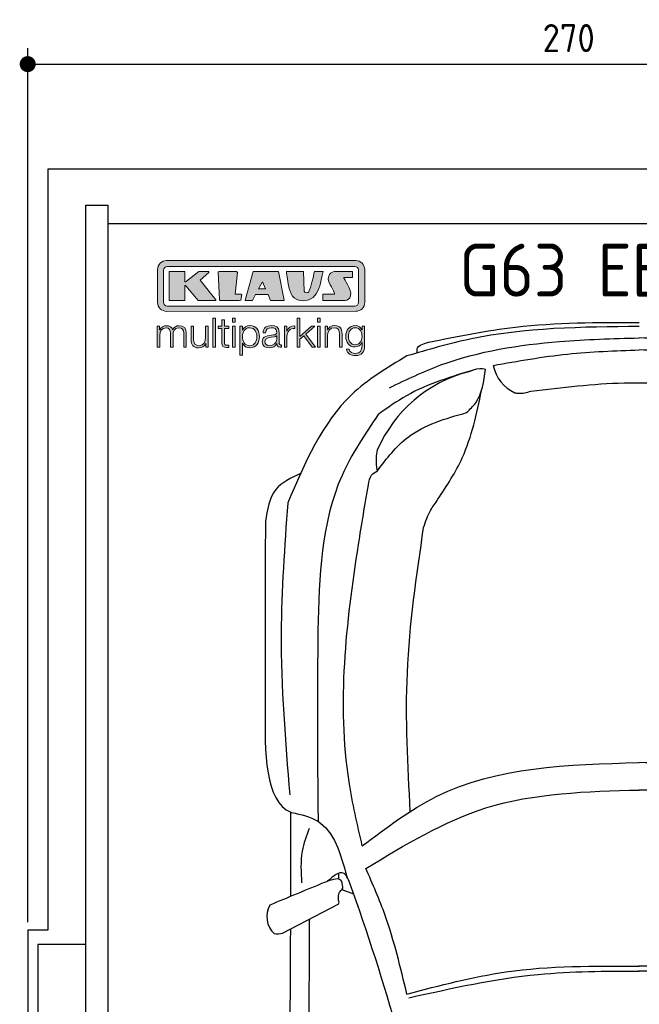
# Model space of a CAD drawing. Header units: millimetres. Extents: x -20 to 3211, y -1152 to 5573.
# Tile 2 of 3: x -20 to 1526, y 3115 to 5573. Entities that reach past the tile are written whole.
import ezdxf

# ---------------------------------------------------------------- set-up
doc = ezdxf.new("R2010")
doc.units = ezdxf.units.MM
for name, color, linetype in [('4', 3, 'Continuous'), ('5', 3, 'Continuous'), ('Car', 10, 'Continuous'), ('Logo', 7, 'Continuous')]:
    doc.layers.add(name, color=color, linetype=linetype)
doc.styles.get("Standard").update_dxf_attribs({"font": 'ISOCP.SHX'})
doc.dimstyles.new('GEN-ISO', dxfattribs={"dimscale": 20, "dimtxt": 3.5, "dimasz": 2, "dimexe": 2, "dimexo": 1, "dimgap": 1.5, "dimtad": 1, "dimdec": 1, "dimdsep": 46, "dimtxsty": 'STANDARD', "dimblk": 'PUNKT', "dimcen": 2, "dimclrd": 256, "dimclre": 256, "dimclrt": 2, "dimadec": 0, "dimazin": 0, "dimtp": 0.1, "dimtm": 0.1, "dimtfac": 0.71, "dimtdec": 1, "dimtmove": 2, "dimatfit": 3, "dimldrblk": 'PUNKT', "dimfxl": 1, "dimtolj": 1, "dimarcsym": 0})

# ---------------------------------------------------------------- blocks, each defined once
blk = doc.blocks.new('PUNKT')
at = {"layer": '4', "color": 0, "linetype": 'ByBlock'}
blk.add_line((-0.5, 0), (-1, 0), dxfattribs=at)
at = {"layer": '4', "color": 0, "linetype": 'ByBlock', "const_width": 0.5}
blk.add_lwpolyline([(-0.25, 0, 1), (0.25, 0, 1)], format="xyb", close=True, dxfattribs=at)
blk = doc.blocks.new('*D3')
at = {"layer": '5', "lineweight": -2}
for p, q in [((0, 3320), (0, 5502.1)), ((2700, 3320), (2700, 5502.1)), ((40, 5462.1), (2660, 5462.1))]:
    blk.add_line(p, q, dxfattribs=at)
at = {"layer": 'DEFPOINTS', "color": 0}
for p in [(2700, 5462.1), (0, 3300), (2700, 3300)]:
    blk.add_point(p, dxfattribs=at)
at = {"layer": '5', "lineweight": -2, "xscale": 40, "yscale": 40, "zscale": 40, "rotation": 180}
blk.add_blockref('PUNKT', (0, 5462.1), dxfattribs=at)
at = {"layer": '5', "lineweight": -2, "xscale": 40, "yscale": 40, "zscale": 40}
blk.add_blockref('PUNKT', (2700, 5462.1), dxfattribs=at)
at = {"layer": '5', "color": 2, "insert": (1350, 5527.1), "char_height": 70, "attachment_point": 5}
blk.add_mtext('270', dxfattribs=at)
blk = doc.blocks.new('KLAUS')
at = {"layer": 'Logo'}
h = blk.add_hatch(color=8, dxfattribs=at)
h.dxf.hatch_style = 2
edge = h.paths.add_edge_path()
edge.add_spline(control_points=[(3.6, 29.09), (2.88, 29.09), (2.3, 28.51), (2.3, 27.8), (2.3, 27.8), (2.3, 16.11), (2.3, 16.11), (2.3, 15.39), (2.88, 14.81), (3.6, 14.81), (3.6, 14.81), (71.16, 14.81), (71.16, 14.81), (71.88, 14.81), (72.46, 15.39), (72.46, 16.11), (72.46, 16.11), (72.46, 27.8), (72.46, 27.8), (72.46, 28.51), (71.88, 29.09), (71.16, 29.09), (71.16, 29.09), (3.6, 29.09), (3.6, 29.09), (3.6, 29.09), (3.6, 29.09), (3.6, 29.09)], knot_values=[0, 0, 0, 0, 1, 1, 1, 2, 2, 2, 3, 3, 3, 4, 4, 4, 5, 5, 5, 6, 6, 6, 7, 7, 7, 8, 8, 8, 9, 9, 9, 9], degree=3, periodic=0)
edge = h.paths.add_edge_path()
edge.add_spline(control_points=[(3.35, 31.23), (3.35, 31.23), (71.47, 31.23), (71.47, 31.23), (73.26, 31.23), (74.71, 29.77), (74.71, 27.99), (74.71, 27.99), (74.71, 16.17), (74.71, 16.17), (74.71, 14.38), (73.26, 12.93), (71.47, 12.93), (71.47, 12.93), (3.35, 12.93), (3.35, 12.93), (1.56, 12.93), (0.11, 14.38), (0.11, 16.17), (0.11, 16.17), (0.11, 27.99), (0.11, 27.99), (0.11, 29.77), (1.56, 31.23), (3.35, 31.23), (3.35, 31.23), (3.35, 31.23), (3.35, 31.23)], knot_values=[0, 0, 0, 0, 1, 1, 1, 2, 2, 2, 3, 3, 3, 4, 4, 4, 5, 5, 5, 6, 6, 6, 7, 7, 7, 8, 8, 8, 9, 9, 9, 9], degree=3, periodic=0)
h = blk.add_hatch(color=8, dxfattribs=at)
h.dxf.hatch_style = 2
edge = h.paths.add_edge_path()
edge.add_spline(control_points=[(4.5, 27.33), (4.5, 27.33), (9.7, 27.33), (9.7, 27.33), (9.84, 27.33), (9.96, 27.22), (9.96, 27.08), (9.96, 27.08), (9.96, 23.69), (9.96, 23.69), (9.96, 23.69), (9.94, 23.64), (10.04, 23.59), (10.14, 23.53), (10.2, 23.57), (10.2, 23.57), (10.2, 23.57), (10.51, 23.75), (10.51, 23.75), (10.51, 23.75), (14.94, 27.33), (14.94, 27.33), (14.94, 27.33), (18.41, 27.33), (18.41, 27.33), (18.41, 27.33), (18.49, 27.33), (18.56, 27.2), (18.65, 27.04), (18.53, 26.91), (18.53, 26.91), (18.53, 26.91), (15.49, 24.11), (15.49, 24.11), (15.49, 24.11), (21.14, 17.06), (21.14, 17.06), (21.14, 17.06), (21.13, 16.91), (21.13, 16.91), (21.08, 16.84), (20.99, 16.82), (20.99, 16.82), (20.99, 16.82), (14.7, 16.82), (14.7, 16.82), (14.7, 16.82), (10.26, 22.17), (10.26, 22.17), (10.26, 22.17), (10.19, 22.24), (10.08, 22.21), (9.97, 22.18), (9.96, 22.11), (9.96, 22.11), (9.96, 22.11), (9.96, 17.08), (9.96, 17.08), (9.96, 16.94), (9.84, 16.82), (9.7, 16.82), (9.7, 16.82), (4.5, 16.82), (4.5, 16.82), (4.36, 16.82), (4.25, 16.94), (4.25, 17.08), (4.25, 17.08), (4.25, 27.08), (4.25, 27.08), (4.25, 27.22), (4.36, 27.33), (4.5, 27.33), (4.5, 27.33), (4.5, 27.33), (4.5, 27.33)], knot_values=[0, 0, 0, 0, 1, 1, 1, 2, 2, 2, 3, 3, 3, 4, 4, 4, 5, 5, 5, 6, 6, 6, 7, 7, 7, 8, 8, 8, 9, 9, 9, 10, 10, 10, 11, 11, 11, 12, 12, 12, 13, 13, 13, 14, 14, 14, 15, 15, 15, 16, 16, 16, 17, 17, 17, 18, 18, 18, 19, 19, 19, 20, 20, 20, 21, 21, 21, 22, 22, 22, 23, 23, 23, 24, 24, 24, 25, 25, 25, 25], degree=3, periodic=0)
h = blk.add_hatch(color=8, dxfattribs=at)
h.dxf.hatch_style = 2
h.paths.add_polyline_path([(22.42, 17.06), (21.97, 27.15), (22.24, 27.33), (28.55, 27.33), (28.86, 26.97), (28.01, 19.08), (30.26, 19.07), (30.44, 18.95), (30.08, 16.95), (29.49, 16.82), (22.6, 16.82)])
h = blk.add_hatch(color=8, dxfattribs=at)
h.paths.add_polyline_path([(36.52, 21.01), (38.93, 21.01), (37.87, 23.57)])
h.paths.add_polyline_path([(34.52, 27.33), (43.65, 27.33), (45.76, 16.94), (45.57, 16.82), (40.83, 16.82), (39.89, 18.95), (35.42, 18.95), (34.27, 16.82), (31.78, 16.82), (31.66, 17)])
h = blk.add_hatch(color=8, dxfattribs=at)
h.dxf.hatch_style = 2
edge = h.paths.add_edge_path()
edge.add_spline(control_points=[(52.69, 27.32), (52.69, 27.32), (52.88, 20.14), (52.88, 20.14), (53.01, 19.89), (53.2, 19.77), (53.43, 19.71), (53.91, 19.59), (54.43, 19.57), (54.64, 20.03), (55.23, 21.34), (56.27, 25.45), (56.6, 27.33), (56.6, 27.33), (59.77, 27.33), (59.77, 27.33), (58.77, 23.9), (58.56, 16.82), (52.63, 16.76), (48.72, 16.72), (48.01, 19.35), (47.27, 22.24), (46.89, 23.68), (46.54, 27.33), (46.54, 27.33), (46.54, 27.33), (52.69, 27.32), (52.69, 27.32), (52.69, 27.32), (52.69, 27.32), (52.69, 27.32)], knot_values=[0, 0, 0, 0, 1, 1, 1, 2, 2, 2, 3, 3, 3, 4, 4, 4, 5, 5, 5, 6, 6, 6, 7, 7, 7, 8, 8, 8, 9, 9, 9, 10, 10, 10, 10], degree=3, periodic=0)
h = blk.add_hatch(color=8, dxfattribs=at)
h.dxf.hatch_style = 2
edge = h.paths.add_edge_path()
edge.add_spline(control_points=[(64.46, 27.33), (64.46, 27.33), (70.31, 27.33), (70.31, 27.33), (70.31, 26.52), (70.31, 26.02), (70.31, 25.12), (70.31, 25.12), (67.3, 25.12), (67.3, 25.12), (67.24, 25.04), (67.25, 25.11), (67.25, 24.91), (67.25, 24.88), (69.73, 20.38), (69.73, 19.57), (69.73, 16.4), (67.22, 16.81), (65.9, 16.82), (65.9, 16.82), (59.59, 16.82), (59.59, 16.82), (59.59, 17.76), (59.59, 18.23), (59.59, 19.14), (59.59, 19.14), (63.75, 19.14), (63.75, 19.14), (63.82, 19.22), (63.81, 19.11), (63.81, 19.31), (63.81, 20.32), (61.58, 23.06), (61.58, 24.63), (61.58, 26.33), (62.83, 27.34), (64.46, 27.33), (64.46, 27.33), (64.46, 27.33), (64.46, 27.33)], knot_values=[0, 0, 0, 0, 1, 1, 1, 2, 2, 2, 3, 3, 3, 4, 4, 4, 5, 5, 5, 6, 6, 6, 7, 7, 7, 8, 8, 8, 9, 9, 9, 10, 10, 10, 11, 11, 11, 12, 12, 12, 13, 13, 13, 13], degree=3, periodic=0)
h = blk.add_hatch(color=30, dxfattribs=at)
h.dxf.hatch_style = 2
edge = h.paths.add_edge_path()
edge.add_spline(control_points=[(0, 0), (0, 0), (0.92, 0), (0.92, 0), (0.92, 0), (0.92, 4.22), (0.92, 4.22), (0.94, 5.8), (1.58, 7), (3.18, 7), (4.35, 7), (4.77, 6.15), (4.76, 5.12), (4.76, 5.12), (4.76, 0), (4.76, 0), (4.76, 0), (5.68, 0), (5.68, 0), (5.68, 0), (5.68, 4.27), (5.68, 4.27), (5.68, 5.68), (6.14, 7), (7.73, 7), (9.05, 7), (9.52, 6.32), (9.52, 5.08), (9.52, 5.08), (9.52, 0), (9.52, 0), (9.52, 0), (10.44, 0), (10.44, 0), (10.44, 0), (10.44, 5.12), (10.44, 5.12), (10.44, 6.91), (9.59, 7.77), (7.94, 7.77), (6.94, 7.77), (5.99, 7.29), (5.54, 6.3), (5.26, 7.29), (4.36, 7.77), (3.37, 7.77), (2.17, 7.77), (1.38, 7.19), (0.89, 6.28), (0.89, 6.28), (0.85, 6.28), (0.85, 6.28), (0.85, 6.28), (0.85, 7.55), (0.85, 7.55), (0.85, 7.55), (0, 7.55), (0, 7.55), (0, 7.55), (0, 0), (0, 0), (0, 0), (0, 0), (0, 0)], knot_values=[0, 0, 0, 0, 1, 1, 1, 2, 2, 2, 3, 3, 3, 4, 4, 4, 5, 5, 5, 6, 6, 6, 7, 7, 7, 8, 8, 8, 9, 9, 9, 10, 10, 10, 11, 11, 11, 12, 12, 12, 13, 13, 13, 14, 14, 14, 15, 15, 15, 16, 16, 16, 17, 17, 17, 18, 18, 18, 19, 19, 19, 20, 20, 20, 21, 21, 21, 21], degree=3, periodic=0)
h = blk.add_hatch(color=30, dxfattribs=at)
h.dxf.hatch_style = 2
edge = h.paths.add_edge_path()
edge.add_spline(control_points=[(18.31, 7.55), (18.31, 7.55), (17.39, 7.55), (17.39, 7.55), (17.39, 7.55), (17.39, 3.59), (17.39, 3.59), (17.39, 2.05), (16.7, 0.56), (15.12, 0.56), (13.66, 0.56), (13.15, 1.27), (13.1, 2.64), (13.1, 2.64), (13.1, 7.55), (13.1, 7.55), (13.1, 7.55), (12.18, 7.55), (12.18, 7.55), (12.18, 7.55), (12.18, 2.65), (12.18, 2.65), (12.18, 0.89), (12.93, -0.22), (14.83, -0.22), (15.96, -0.22), (16.95, 0.35), (17.44, 1.36), (17.44, 1.36), (17.47, 1.36), (17.47, 1.36), (17.47, 1.36), (17.47, 0), (17.47, 0), (17.47, 0), (18.31, 0), (18.31, 0), (18.31, 0), (18.31, 7.55), (18.31, 7.55), (18.31, 7.55), (18.31, 7.55), (18.31, 7.55)], knot_values=[0, 0, 0, 0, 1, 1, 1, 2, 2, 2, 3, 3, 3, 4, 4, 4, 5, 5, 5, 6, 6, 6, 7, 7, 7, 8, 8, 8, 9, 9, 9, 10, 10, 10, 11, 11, 11, 12, 12, 12, 13, 13, 13, 14, 14, 14, 14], degree=3, periodic=0)
h = blk.add_hatch(color=30, dxfattribs=at)
h.dxf.hatch_style = 2
h.paths.add_polyline_path([(20.07, 0), (20.99, 0), (20.99, 10.45), (20.07, 10.45)])
h = blk.add_hatch(color=30, dxfattribs=at)
h.dxf.hatch_style = 2
edge = h.paths.add_edge_path()
edge.add_spline(control_points=[(24.22, 9.82), (24.22, 9.82), (23.3, 9.82), (23.3, 9.82), (23.3, 9.82), (23.3, 7.55), (23.3, 7.55), (23.3, 7.55), (21.98, 7.55), (21.98, 7.55), (21.98, 7.55), (21.98, 6.78), (21.98, 6.78), (21.98, 6.78), (23.3, 6.78), (23.3, 6.78), (23.3, 6.78), (23.3, 1.61), (23.3, 1.61), (23.28, 0.32), (23.71, -0.09), (24.94, -0.09), (25.22, -0.09), (25.48, -0.06), (25.76, -0.06), (25.76, -0.06), (25.76, 0.73), (25.76, 0.73), (25.5, 0.7), (25.23, 0.69), (24.97, 0.69), (24.31, 0.73), (24.22, 1.08), (24.22, 1.68), (24.22, 1.68), (24.22, 6.78), (24.22, 6.78), (24.22, 6.78), (25.76, 6.78), (25.76, 6.78), (25.76, 6.78), (25.76, 7.55), (25.76, 7.55), (25.76, 7.55), (24.22, 7.55), (24.22, 7.55), (24.22, 7.55), (24.22, 9.82), (24.22, 9.82), (24.22, 9.82), (24.22, 9.82), (24.22, 9.82)], knot_values=[0, 0, 0, 0, 1, 1, 1, 2, 2, 2, 3, 3, 3, 4, 4, 4, 5, 5, 5, 6, 6, 6, 7, 7, 7, 8, 8, 8, 9, 9, 9, 10, 10, 10, 11, 11, 11, 12, 12, 12, 13, 13, 13, 14, 14, 14, 15, 15, 15, 16, 16, 16, 17, 17, 17, 17], degree=3, periodic=0)
h = blk.add_hatch(color=30, dxfattribs=at)
h.paths.add_polyline_path([(27.1, 0), (28.03, 0), (28.03, 7.55), (27.1, 7.55)])
h.paths.add_polyline_path([(27.1, 8.98), (28.03, 8.98), (28.03, 10.45), (27.1, 10.45)])
h = blk.add_hatch(color=30, dxfattribs=at)
edge = h.paths.add_edge_path()
edge.add_spline(control_points=[(35.84, 3.78), (35.84, 2.21), (35.12, 0.56), (33.37, 0.56), (31.4, 0.56), (30.72, 2.21), (30.72, 3.78), (30.72, 5.49), (31.33, 7), (33.37, 7), (35.12, 7), (35.84, 5.34), (35.84, 3.78), (35.84, 3.78), (35.84, 3.78), (35.84, 3.78)], knot_values=[0, 0, 0, 0, 1, 1, 1, 2, 2, 2, 3, 3, 3, 4, 4, 4, 5, 5, 5, 5], degree=3, periodic=0)
edge = h.paths.add_edge_path()
edge.add_spline(control_points=[(29.79, -2.8), (29.79, -2.8), (30.72, -2.8), (30.72, -2.8), (30.72, -2.8), (30.72, 1.43), (30.72, 1.43), (30.72, 1.43), (30.74, 1.43), (30.74, 1.43), (31.14, 0.35), (32.24, -0.22), (33.37, -0.22), (35.66, -0.22), (36.76, 1.64), (36.76, 3.78), (36.76, 5.91), (35.66, 7.77), (33.37, 7.77), (32.15, 7.77), (31.1, 7.14), (30.67, 6.12), (30.67, 6.12), (30.64, 6.12), (30.64, 6.12), (30.64, 6.12), (30.64, 7.55), (30.64, 7.55), (30.64, 7.55), (29.79, 7.55), (29.79, 7.55), (29.79, 7.55), (29.79, -2.8), (29.79, -2.8), (29.79, -2.8), (29.79, -2.8), (29.79, -2.8)], knot_values=[0, 0, 0, 0, 1, 1, 1, 2, 2, 2, 3, 3, 3, 4, 4, 4, 5, 5, 5, 6, 6, 6, 7, 7, 7, 8, 8, 8, 9, 9, 9, 10, 10, 10, 11, 11, 11, 12, 12, 12, 12], degree=3, periodic=0)
h = blk.add_hatch(color=30, dxfattribs=at)
edge = h.paths.add_edge_path()
edge.add_spline(control_points=[(43.03, 2.93), (43.04, 1.45), (41.8, 0.56), (40.39, 0.56), (39.53, 0.56), (38.71, 1.13), (38.71, 2.05), (38.71, 3.53), (40.66, 3.51), (42.22, 3.79), (42.47, 3.84), (42.88, 3.91), (43, 4.13), (43, 4.13), (43.03, 4.13), (43.03, 4.13), (43.03, 4.13), (43.03, 2.93), (43.03, 2.93), (43.03, 2.93), (43.03, 2.93), (43.03, 2.93)], knot_values=[0, 0, 0, 0, 1, 1, 1, 2, 2, 2, 3, 3, 3, 4, 4, 4, 5, 5, 5, 6, 6, 6, 7, 7, 7, 7], degree=3, periodic=0)
edge = h.paths.add_edge_path()
edge.add_spline(control_points=[(39.03, 5.24), (39.06, 6.47), (39.91, 7), (41.05, 7), (42.14, 7), (43.03, 6.69), (43.03, 5.45), (43.03, 4.61), (42.6, 4.51), (41.84, 4.42), (39.85, 4.19), (37.79, 4.11), (37.79, 1.99), (37.79, 0.47), (38.93, -0.22), (40.32, -0.22), (41.77, -0.22), (42.43, 0.34), (43.07, 1.32), (43.07, 1.32), (43.1, 1.32), (43.1, 1.32), (43.1, 0.53), (43.25, 0), (44.19, 0), (44.43, 0), (44.58, 0.01), (44.79, 0.06), (44.79, 0.06), (44.79, 0.83), (44.79, 0.83), (44.71, 0.81), (44.6, 0.78), (44.49, 0.78), (44.13, 0.78), (43.95, 0.98), (43.95, 1.33), (43.95, 1.33), (43.95, 5.34), (43.95, 5.34), (43.95, 7.36), (42.5, 7.77), (41.17, 7.77), (39.44, 7.77), (38.2, 7.01), (38.11, 5.24), (38.11, 5.24), (39.03, 5.24), (39.03, 5.24), (39.03, 5.24), (39.03, 5.24), (39.03, 5.24)], knot_values=[0, 0, 0, 0, 1, 1, 1, 2, 2, 2, 3, 3, 3, 4, 4, 4, 5, 5, 5, 6, 6, 6, 7, 7, 7, 8, 8, 8, 9, 9, 9, 10, 10, 10, 11, 11, 11, 12, 12, 12, 13, 13, 13, 14, 14, 14, 15, 15, 15, 16, 16, 16, 17, 17, 17, 17], degree=3, periodic=0)
h = blk.add_hatch(color=30, dxfattribs=at)
h.dxf.hatch_style = 2
edge = h.paths.add_edge_path()
edge.add_spline(control_points=[(45.79, 0), (45.79, 0), (46.71, 0), (46.71, 0), (46.71, 0), (46.71, 4.03), (46.71, 4.03), (46.71, 5.59), (47.85, 6.82), (49.52, 6.73), (49.52, 6.73), (49.52, 7.66), (49.52, 7.66), (48.16, 7.72), (47.14, 7), (46.67, 5.78), (46.67, 5.78), (46.64, 5.78), (46.64, 5.78), (46.64, 5.78), (46.64, 7.55), (46.64, 7.55), (46.64, 7.55), (45.79, 7.55), (45.79, 7.55), (45.79, 7.55), (45.79, 0), (45.79, 0), (45.79, 0), (45.79, 0), (45.79, 0)], knot_values=[0, 0, 0, 0, 1, 1, 1, 2, 2, 2, 3, 3, 3, 4, 4, 4, 5, 5, 5, 6, 6, 6, 7, 7, 7, 8, 8, 8, 9, 9, 9, 10, 10, 10, 10], degree=3, periodic=0)
h = blk.add_hatch(color=30, dxfattribs=at)
h.dxf.hatch_style = 2
h.paths.add_polyline_path([(50.4, 0), (51.32, 0), (51.32, 2.87), (52.82, 4.11), (55.8, 0), (56.96, 0), (53.52, 4.76), (56.74, 7.55), (55.51, 7.55), (51.32, 3.89), (51.32, 10.45), (50.4, 10.45)])
h = blk.add_hatch(color=30, dxfattribs=at)
h.paths.add_polyline_path([(57.74, 0), (58.66, 0), (58.66, 7.55), (57.74, 7.55)])
h.paths.add_polyline_path([(57.74, 8.98), (58.66, 8.98), (58.66, 10.45), (57.74, 10.45)])
h = blk.add_hatch(color=30, dxfattribs=at)
h.dxf.hatch_style = 2
edge = h.paths.add_edge_path()
edge.add_spline(control_points=[(60.41, 0), (60.41, 0), (61.33, 0), (61.33, 0), (61.33, 0), (61.33, 4.41), (61.33, 4.41), (61.36, 5.89), (62.24, 7), (63.7, 7), (65.2, 7), (65.62, 6.02), (65.62, 4.71), (65.62, 4.71), (65.62, 0), (65.62, 0), (65.62, 0), (66.54, 0), (66.54, 0), (66.54, 0), (66.54, 4.86), (66.54, 4.86), (66.54, 6.66), (65.9, 7.77), (63.78, 7.77), (62.71, 7.77), (61.7, 7.16), (61.36, 6.25), (61.36, 6.25), (61.33, 6.25), (61.33, 6.25), (61.33, 6.25), (61.33, 7.55), (61.33, 7.55), (61.33, 7.55), (60.41, 7.55), (60.41, 7.55), (60.41, 7.55), (60.41, 0), (60.41, 0), (60.41, 0), (60.41, 0), (60.41, 0)], knot_values=[0, 0, 0, 0, 1, 1, 1, 2, 2, 2, 3, 3, 3, 4, 4, 4, 5, 5, 5, 6, 6, 6, 7, 7, 7, 8, 8, 8, 9, 9, 9, 10, 10, 10, 11, 11, 11, 12, 12, 12, 13, 13, 13, 14, 14, 14, 14], degree=3, periodic=0)
h = blk.add_hatch(color=30, dxfattribs=at)
edge = h.paths.add_edge_path()
edge.add_spline(control_points=[(71.32, 0.86), (69.62, 0.86), (68.83, 2.34), (68.83, 3.86), (68.83, 5.43), (69.56, 7), (71.32, 7), (73.06, 7), (73.75, 5.34), (73.75, 3.86), (73.75, 2.33), (72.91, 0.86), (71.32, 0.86), (71.32, 0.86), (71.32, 0.86), (71.32, 0.86)], knot_values=[0, 0, 0, 0, 1, 1, 1, 2, 2, 2, 3, 3, 3, 4, 4, 4, 5, 5, 5, 5], degree=3, periodic=0)
edge = h.paths.add_edge_path()
edge.add_spline(control_points=[(74.67, 7.55), (74.67, 7.55), (73.75, 7.55), (73.75, 7.55), (73.75, 7.55), (73.75, 6.25), (73.75, 6.25), (73.75, 6.25), (73.72, 6.25), (73.72, 6.25), (73.35, 7.09), (72.41, 7.77), (71.32, 7.77), (69.13, 7.77), (67.9, 6.05), (67.9, 3.97), (67.9, 1.82), (68.9, 0.09), (71.32, 0.09), (72.4, 0.09), (73.29, 0.72), (73.72, 1.64), (73.72, 1.64), (73.75, 1.64), (73.75, 1.64), (73.75, 1.64), (73.75, 0.61), (73.75, 0.61), (73.75, -1.23), (73.01, -2.24), (71.32, -2.24), (70.29, -2.24), (69.31, -1.85), (69.1, -0.73), (69.1, -0.73), (68.18, -0.73), (68.18, -0.73), (68.31, -2.34), (69.81, -3.02), (71.32, -3.02), (73.79, -3.02), (74.65, -1.64), (74.67, 0.61), (74.67, 0.61), (74.67, 7.55), (74.67, 7.55), (74.67, 7.55), (74.67, 7.55), (74.67, 7.55)], knot_values=[0, 0, 0, 0, 1, 1, 1, 2, 2, 2, 3, 3, 3, 4, 4, 4, 5, 5, 5, 6, 6, 6, 7, 7, 7, 8, 8, 8, 9, 9, 9, 10, 10, 10, 11, 11, 11, 12, 12, 12, 13, 13, 13, 14, 14, 14, 15, 15, 15, 16, 16, 16, 16], degree=3, periodic=0)
at = {"layer": 'Logo', "lineweight": 0}
for points in [[(22.42, 17.06), (21.97, 27.15), (22.24, 27.33), (28.55, 27.33), (28.86, 26.97), (28.01, 19.08), (30.26, 19.07), (30.44, 18.95), (30.08, 16.95), (29.49, 16.82), (22.6, 16.82), (22.42, 17.06), (22.42, 17.06)], [(34.52, 27.33), (43.65, 27.33), (45.76, 16.94), (45.57, 16.82), (40.83, 16.82), (39.89, 18.95), (35.42, 18.95), (34.27, 16.82), (31.78, 16.82), (31.66, 17), (34.52, 27.33), (34.52, 27.33)], [(36.52, 21.01), (38.93, 21.01), (37.87, 23.57), (36.52, 21.01), (36.52, 21.01)], [(20.07, 0), (20.99, 0), (20.99, 10.45), (20.07, 10.45), (20.07, 0), (20.07, 0)], [(27.1, 8.98), (28.03, 8.98), (28.03, 10.45), (27.1, 10.45), (27.1, 8.98), (27.1, 8.98)], [(27.1, 0), (28.03, 0), (28.03, 7.55), (27.1, 7.55), (27.1, 0), (27.1, 0)], [(50.4, 0), (51.32, 0), (51.32, 2.87), (52.82, 4.11), (55.8, 0), (56.96, 0), (53.52, 4.76), (56.74, 7.55), (55.51, 7.55), (51.32, 3.89), (51.32, 10.45), (50.4, 10.45), (50.4, 0), (50.4, 0)], [(57.74, 8.98), (58.66, 8.98), (58.66, 10.45), (57.74, 10.45), (57.74, 8.98), (57.74, 8.98)], [(57.74, 0), (58.66, 0), (58.66, 7.55), (57.74, 7.55), (57.74, 0), (57.74, 0)]]:
    blk.add_lwpolyline(points, dxfattribs=at)
for points, knots in [([(3.35, 31.23), (3.35, 31.23), (71.47, 31.23), (71.47, 31.23), (73.26, 31.23), (74.71, 29.77), (74.71, 27.99), (74.71, 27.99), (74.71, 16.17), (74.71, 16.17), (74.71, 14.38), (73.26, 12.93), (71.47, 12.93), (71.47, 12.93), (3.35, 12.93), (3.35, 12.93), (1.56, 12.93), (0.11, 14.38), (0.11, 16.17), (0.11, 16.17), (0.11, 27.99), (0.11, 27.99), (0.11, 29.77), (1.56, 31.23), (3.35, 31.23), (3.35, 31.23), (3.35, 31.23), (3.35, 31.23)], [0, 0, 0, 0, 1, 1, 1, 2, 2, 2, 3, 3, 3, 4, 4, 4, 5, 5, 5, 6, 6, 6, 7, 7, 7, 8, 8, 8, 9, 9, 9, 9]), ([(3.6, 29.09), (2.88, 29.09), (2.3, 28.51), (2.3, 27.8), (2.3, 27.8), (2.3, 16.11), (2.3, 16.11), (2.3, 15.39), (2.88, 14.81), (3.6, 14.81), (3.6, 14.81), (71.16, 14.81), (71.16, 14.81), (71.88, 14.81), (72.46, 15.39), (72.46, 16.11), (72.46, 16.11), (72.46, 27.8), (72.46, 27.8), (72.46, 28.51), (71.88, 29.09), (71.16, 29.09), (71.16, 29.09), (3.6, 29.09), (3.6, 29.09), (3.6, 29.09), (3.6, 29.09), (3.6, 29.09)], [0, 0, 0, 0, 1, 1, 1, 2, 2, 2, 3, 3, 3, 4, 4, 4, 5, 5, 5, 6, 6, 6, 7, 7, 7, 8, 8, 8, 9, 9, 9, 9]), ([(4.5, 27.33), (4.5, 27.33), (9.7, 27.33), (9.7, 27.33), (9.84, 27.33), (9.96, 27.22), (9.96, 27.08), (9.96, 27.08), (9.96, 23.69), (9.96, 23.69), (9.96, 23.69), (9.94, 23.64), (10.04, 23.59), (10.14, 23.53), (10.2, 23.57), (10.2, 23.57), (10.2, 23.57), (10.51, 23.75), (10.51, 23.75), (10.51, 23.75), (14.94, 27.33), (14.94, 27.33), (14.94, 27.33), (18.41, 27.33), (18.41, 27.33), (18.41, 27.33), (18.49, 27.33), (18.56, 27.2), (18.65, 27.04), (18.53, 26.91), (18.53, 26.91), (18.53, 26.91), (15.49, 24.11), (15.49, 24.11), (15.49, 24.11), (21.14, 17.06), (21.14, 17.06), (21.14, 17.06), (21.13, 16.91), (21.13, 16.91), (21.08, 16.84), (20.99, 16.82), (20.99, 16.82), (20.99, 16.82), (14.7, 16.82), (14.7, 16.82), (14.7, 16.82), (10.26, 22.17), (10.26, 22.17), (10.26, 22.17), (10.19, 22.24), (10.08, 22.21), (9.97, 22.18), (9.96, 22.11), (9.96, 22.11), (9.96, 22.11), (9.96, 17.08), (9.96, 17.08), (9.96, 16.94), (9.84, 16.82), (9.7, 16.82), (9.7, 16.82), (4.5, 16.82), (4.5, 16.82), (4.36, 16.82), (4.25, 16.94), (4.25, 17.08), (4.25, 17.08), (4.25, 27.08), (4.25, 27.08), (4.25, 27.22), (4.36, 27.33), (4.5, 27.33), (4.5, 27.33), (4.5, 27.33), (4.5, 27.33)], [0, 0, 0, 0, 1, 1, 1, 2, 2, 2, 3, 3, 3, 4, 4, 4, 5, 5, 5, 6, 6, 6, 7, 7, 7, 8, 8, 8, 9, 9, 9, 10, 10, 10, 11, 11, 11, 12, 12, 12, 13, 13, 13, 14, 14, 14, 15, 15, 15, 16, 16, 16, 17, 17, 17, 18, 18, 18, 19, 19, 19, 20, 20, 20, 21, 21, 21, 22, 22, 22, 23, 23, 23, 24, 24, 24, 25, 25, 25, 25]), ([(52.69, 27.32), (52.69, 27.32), (52.88, 20.14), (52.88, 20.14), (53.01, 19.89), (53.2, 19.77), (53.43, 19.71), (53.91, 19.59), (54.43, 19.57), (54.64, 20.03), (55.23, 21.34), (56.27, 25.45), (56.6, 27.33), (56.6, 27.33), (59.77, 27.33), (59.77, 27.33), (58.77, 23.9), (58.56, 16.82), (52.63, 16.76), (48.72, 16.72), (48.01, 19.35), (47.27, 22.24), (46.89, 23.68), (46.54, 27.33), (46.54, 27.33), (46.54, 27.33), (52.69, 27.32), (52.69, 27.32), (52.69, 27.32), (52.69, 27.32), (52.69, 27.32)], [0, 0, 0, 0, 1, 1, 1, 2, 2, 2, 3, 3, 3, 4, 4, 4, 5, 5, 5, 6, 6, 6, 7, 7, 7, 8, 8, 8, 9, 9, 9, 10, 10, 10, 10]), ([(64.46, 27.33), (64.46, 27.33), (70.31, 27.33), (70.31, 27.33), (70.31, 26.52), (70.31, 26.02), (70.31, 25.12), (70.31, 25.12), (67.3, 25.12), (67.3, 25.12), (67.24, 25.04), (67.25, 25.11), (67.25, 24.91), (67.25, 24.88), (69.73, 20.38), (69.73, 19.57), (69.73, 16.4), (67.22, 16.81), (65.9, 16.82), (65.9, 16.82), (59.59, 16.82), (59.59, 16.82), (59.59, 17.76), (59.59, 18.23), (59.59, 19.14), (59.59, 19.14), (63.75, 19.14), (63.75, 19.14), (63.82, 19.22), (63.81, 19.11), (63.81, 19.31), (63.81, 20.32), (61.58, 23.06), (61.58, 24.63), (61.58, 26.33), (62.83, 27.34), (64.46, 27.33), (64.46, 27.33), (64.46, 27.33), (64.46, 27.33)], [0, 0, 0, 0, 1, 1, 1, 2, 2, 2, 3, 3, 3, 4, 4, 4, 5, 5, 5, 6, 6, 6, 7, 7, 7, 8, 8, 8, 9, 9, 9, 10, 10, 10, 11, 11, 11, 12, 12, 12, 13, 13, 13, 13]), ([(0, 0), (0, 0), (0.92, 0), (0.92, 0), (0.92, 0), (0.92, 4.22), (0.92, 4.22), (0.94, 5.8), (1.58, 7), (3.18, 7), (4.35, 7), (4.77, 6.15), (4.76, 5.12), (4.76, 5.12), (4.76, 0), (4.76, 0), (4.76, 0), (5.68, 0), (5.68, 0), (5.68, 0), (5.68, 4.27), (5.68, 4.27), (5.68, 5.68), (6.14, 7), (7.73, 7), (9.05, 7), (9.52, 6.32), (9.52, 5.08), (9.52, 5.08), (9.52, 0), (9.52, 0), (9.52, 0), (10.44, 0), (10.44, 0), (10.44, 0), (10.44, 5.12), (10.44, 5.12), (10.44, 6.91), (9.59, 7.77), (7.94, 7.77), (6.94, 7.77), (5.99, 7.29), (5.54, 6.3), (5.26, 7.29), (4.36, 7.77), (3.37, 7.77), (2.17, 7.77), (1.38, 7.19), (0.89, 6.28), (0.89, 6.28), (0.85, 6.28), (0.85, 6.28), (0.85, 6.28), (0.85, 7.55), (0.85, 7.55), (0.85, 7.55), (0, 7.55), (0, 7.55), (0, 7.55), (0, 0), (0, 0), (0, 0), (0, 0), (0, 0)], [0, 0, 0, 0, 1, 1, 1, 2, 2, 2, 3, 3, 3, 4, 4, 4, 5, 5, 5, 6, 6, 6, 7, 7, 7, 8, 8, 8, 9, 9, 9, 10, 10, 10, 11, 11, 11, 12, 12, 12, 13, 13, 13, 14, 14, 14, 15, 15, 15, 16, 16, 16, 17, 17, 17, 18, 18, 18, 19, 19, 19, 20, 20, 20, 21, 21, 21, 21]), ([(18.31, 7.55), (18.31, 7.55), (17.39, 7.55), (17.39, 7.55), (17.39, 7.55), (17.39, 3.59), (17.39, 3.59), (17.39, 2.05), (16.7, 0.56), (15.12, 0.56), (13.66, 0.56), (13.15, 1.27), (13.1, 2.64), (13.1, 2.64), (13.1, 7.55), (13.1, 7.55), (13.1, 7.55), (12.18, 7.55), (12.18, 7.55), (12.18, 7.55), (12.18, 2.65), (12.18, 2.65), (12.18, 0.89), (12.93, -0.22), (14.83, -0.22), (15.96, -0.22), (16.95, 0.35), (17.44, 1.36), (17.44, 1.36), (17.47, 1.36), (17.47, 1.36), (17.47, 1.36), (17.47, 0), (17.47, 0), (17.47, 0), (18.31, 0), (18.31, 0), (18.31, 0), (18.31, 7.55), (18.31, 7.55), (18.31, 7.55), (18.31, 7.55), (18.31, 7.55)], [0, 0, 0, 0, 1, 1, 1, 2, 2, 2, 3, 3, 3, 4, 4, 4, 5, 5, 5, 6, 6, 6, 7, 7, 7, 8, 8, 8, 9, 9, 9, 10, 10, 10, 11, 11, 11, 12, 12, 12, 13, 13, 13, 14, 14, 14, 14]), ([(24.22, 9.82), (24.22, 9.82), (23.3, 9.82), (23.3, 9.82), (23.3, 9.82), (23.3, 7.55), (23.3, 7.55), (23.3, 7.55), (21.98, 7.55), (21.98, 7.55), (21.98, 7.55), (21.98, 6.78), (21.98, 6.78), (21.98, 6.78), (23.3, 6.78), (23.3, 6.78), (23.3, 6.78), (23.3, 1.61), (23.3, 1.61), (23.28, 0.32), (23.71, -0.09), (24.94, -0.09), (25.22, -0.09), (25.48, -0.06), (25.76, -0.06), (25.76, -0.06), (25.76, 0.73), (25.76, 0.73), (25.5, 0.7), (25.23, 0.69), (24.97, 0.69), (24.31, 0.73), (24.22, 1.08), (24.22, 1.68), (24.22, 1.68), (24.22, 6.78), (24.22, 6.78), (24.22, 6.78), (25.76, 6.78), (25.76, 6.78), (25.76, 6.78), (25.76, 7.55), (25.76, 7.55), (25.76, 7.55), (24.22, 7.55), (24.22, 7.55), (24.22, 7.55), (24.22, 9.82), (24.22, 9.82), (24.22, 9.82), (24.22, 9.82), (24.22, 9.82)], [0, 0, 0, 0, 1, 1, 1, 2, 2, 2, 3, 3, 3, 4, 4, 4, 5, 5, 5, 6, 6, 6, 7, 7, 7, 8, 8, 8, 9, 9, 9, 10, 10, 10, 11, 11, 11, 12, 12, 12, 13, 13, 13, 14, 14, 14, 15, 15, 15, 16, 16, 16, 17, 17, 17, 17]), ([(29.79, -2.8), (29.79, -2.8), (30.72, -2.8), (30.72, -2.8), (30.72, -2.8), (30.72, 1.43), (30.72, 1.43), (30.72, 1.43), (30.74, 1.43), (30.74, 1.43), (31.14, 0.35), (32.24, -0.22), (33.37, -0.22), (35.66, -0.22), (36.76, 1.64), (36.76, 3.78), (36.76, 5.91), (35.66, 7.77), (33.37, 7.77), (32.15, 7.77), (31.1, 7.14), (30.67, 6.12), (30.67, 6.12), (30.64, 6.12), (30.64, 6.12), (30.64, 6.12), (30.64, 7.55), (30.64, 7.55), (30.64, 7.55), (29.79, 7.55), (29.79, 7.55), (29.79, 7.55), (29.79, -2.8), (29.79, -2.8), (29.79, -2.8), (29.79, -2.8), (29.79, -2.8)], [0, 0, 0, 0, 1, 1, 1, 2, 2, 2, 3, 3, 3, 4, 4, 4, 5, 5, 5, 6, 6, 6, 7, 7, 7, 8, 8, 8, 9, 9, 9, 10, 10, 10, 11, 11, 11, 12, 12, 12, 12]), ([(39.03, 5.24), (39.06, 6.47), (39.91, 7), (41.05, 7), (42.14, 7), (43.03, 6.69), (43.03, 5.45), (43.03, 4.61), (42.6, 4.51), (41.84, 4.42), (39.85, 4.19), (37.79, 4.11), (37.79, 1.99), (37.79, 0.47), (38.93, -0.22), (40.32, -0.22), (41.77, -0.22), (42.43, 0.34), (43.07, 1.32), (43.07, 1.32), (43.1, 1.32), (43.1, 1.32), (43.1, 0.53), (43.25, 0), (44.19, 0), (44.43, 0), (44.58, 0.01), (44.79, 0.06), (44.79, 0.06), (44.79, 0.83), (44.79, 0.83), (44.71, 0.81), (44.6, 0.78), (44.49, 0.78), (44.13, 0.78), (43.95, 0.98), (43.95, 1.33), (43.95, 1.33), (43.95, 5.34), (43.95, 5.34), (43.95, 7.36), (42.5, 7.77), (41.17, 7.77), (39.44, 7.77), (38.2, 7.01), (38.11, 5.24), (38.11, 5.24), (39.03, 5.24), (39.03, 5.24), (39.03, 5.24), (39.03, 5.24), (39.03, 5.24)], [0, 0, 0, 0, 1, 1, 1, 2, 2, 2, 3, 3, 3, 4, 4, 4, 5, 5, 5, 6, 6, 6, 7, 7, 7, 8, 8, 8, 9, 9, 9, 10, 10, 10, 11, 11, 11, 12, 12, 12, 13, 13, 13, 14, 14, 14, 15, 15, 15, 16, 16, 16, 17, 17, 17, 17]), ([(45.79, 0), (45.79, 0), (46.71, 0), (46.71, 0), (46.71, 0), (46.71, 4.03), (46.71, 4.03), (46.71, 5.59), (47.85, 6.82), (49.52, 6.73), (49.52, 6.73), (49.52, 7.66), (49.52, 7.66), (48.16, 7.72), (47.14, 7), (46.67, 5.78), (46.67, 5.78), (46.64, 5.78), (46.64, 5.78), (46.64, 5.78), (46.64, 7.55), (46.64, 7.55), (46.64, 7.55), (45.79, 7.55), (45.79, 7.55), (45.79, 7.55), (45.79, 0), (45.79, 0), (45.79, 0), (45.79, 0), (45.79, 0)], [0, 0, 0, 0, 1, 1, 1, 2, 2, 2, 3, 3, 3, 4, 4, 4, 5, 5, 5, 6, 6, 6, 7, 7, 7, 8, 8, 8, 9, 9, 9, 10, 10, 10, 10]), ([(60.41, 0), (60.41, 0), (61.33, 0), (61.33, 0), (61.33, 0), (61.33, 4.41), (61.33, 4.41), (61.36, 5.89), (62.24, 7), (63.7, 7), (65.2, 7), (65.62, 6.02), (65.62, 4.71), (65.62, 4.71), (65.62, 0), (65.62, 0), (65.62, 0), (66.54, 0), (66.54, 0), (66.54, 0), (66.54, 4.86), (66.54, 4.86), (66.54, 6.66), (65.9, 7.77), (63.78, 7.77), (62.71, 7.77), (61.7, 7.16), (61.36, 6.25), (61.36, 6.25), (61.33, 6.25), (61.33, 6.25), (61.33, 6.25), (61.33, 7.55), (61.33, 7.55), (61.33, 7.55), (60.41, 7.55), (60.41, 7.55), (60.41, 7.55), (60.41, 0), (60.41, 0), (60.41, 0), (60.41, 0), (60.41, 0)], [0, 0, 0, 0, 1, 1, 1, 2, 2, 2, 3, 3, 3, 4, 4, 4, 5, 5, 5, 6, 6, 6, 7, 7, 7, 8, 8, 8, 9, 9, 9, 10, 10, 10, 11, 11, 11, 12, 12, 12, 13, 13, 13, 14, 14, 14, 14]), ([(74.67, 7.55), (74.67, 7.55), (73.75, 7.55), (73.75, 7.55), (73.75, 7.55), (73.75, 6.25), (73.75, 6.25), (73.75, 6.25), (73.72, 6.25), (73.72, 6.25), (73.35, 7.09), (72.41, 7.77), (71.32, 7.77), (69.13, 7.77), (67.9, 6.05), (67.9, 3.97), (67.9, 1.82), (68.9, 0.09), (71.32, 0.09), (72.4, 0.09), (73.29, 0.72), (73.72, 1.64), (73.72, 1.64), (73.75, 1.64), (73.75, 1.64), (73.75, 1.64), (73.75, 0.61), (73.75, 0.61), (73.75, -1.23), (73.01, -2.24), (71.32, -2.24), (70.29, -2.24), (69.31, -1.85), (69.1, -0.73), (69.1, -0.73), (68.18, -0.73), (68.18, -0.73), (68.31, -2.34), (69.81, -3.02), (71.32, -3.02), (73.79, -3.02), (74.65, -1.64), (74.67, 0.61), (74.67, 0.61), (74.67, 7.55), (74.67, 7.55), (74.67, 7.55), (74.67, 7.55), (74.67, 7.55)], [0, 0, 0, 0, 1, 1, 1, 2, 2, 2, 3, 3, 3, 4, 4, 4, 5, 5, 5, 6, 6, 6, 7, 7, 7, 8, 8, 8, 9, 9, 9, 10, 10, 10, 11, 11, 11, 12, 12, 12, 13, 13, 13, 14, 14, 14, 15, 15, 15, 16, 16, 16, 16]), ([(35.84, 3.78), (35.84, 2.21), (35.12, 0.56), (33.37, 0.56), (31.4, 0.56), (30.72, 2.21), (30.72, 3.78), (30.72, 5.49), (31.33, 7), (33.37, 7), (35.12, 7), (35.84, 5.34), (35.84, 3.78), (35.84, 3.78), (35.84, 3.78), (35.84, 3.78)], [0, 0, 0, 0, 1, 1, 1, 2, 2, 2, 3, 3, 3, 4, 4, 4, 5, 5, 5, 5]), ([(43.03, 2.93), (43.04, 1.45), (41.8, 0.56), (40.39, 0.56), (39.53, 0.56), (38.71, 1.13), (38.71, 2.05), (38.71, 3.53), (40.66, 3.51), (42.22, 3.79), (42.47, 3.84), (42.88, 3.91), (43, 4.13), (43, 4.13), (43.03, 4.13), (43.03, 4.13), (43.03, 4.13), (43.03, 2.93), (43.03, 2.93), (43.03, 2.93), (43.03, 2.93), (43.03, 2.93)], [0, 0, 0, 0, 1, 1, 1, 2, 2, 2, 3, 3, 3, 4, 4, 4, 5, 5, 5, 6, 6, 6, 7, 7, 7, 7]), ([(71.32, 0.86), (69.62, 0.86), (68.83, 2.34), (68.83, 3.86), (68.83, 5.43), (69.56, 7), (71.32, 7), (73.06, 7), (73.75, 5.34), (73.75, 3.86), (73.75, 2.33), (72.91, 0.86), (71.32, 0.86), (71.32, 0.86), (71.32, 0.86), (71.32, 0.86)], [0, 0, 0, 0, 1, 1, 1, 2, 2, 2, 3, 3, 3, 4, 4, 4, 5, 5, 5, 5])]:
    blk.add_open_spline(points, degree=3, knots=knots, dxfattribs=at)

msp = doc.modelspace()

# ---------------------------------------------------------------- linework, layer by layer
msp.add_line((2500, 5063.5), (200, 5063.5))
msp.add_lwpolyline([(2700, 3300), (2650, 3300), (2650, 5200), (50, 5200), (50, 3300), (0, 3300), (0, 1400), (50, 1400), (50, 0), (2650, 0), (2650, 1400), (2700, 1400)], close=True)
for points in [[(145, 5110), (200, 5110), (200, 30), (172.5, 30)], [(145, 250), (145, 5110)], [(200, 5110), (200, 30)], [(145, 3265), (25, 3265), (25, 1465), (145, 1465)]]:
    msp.add_lwpolyline(points)
at = {"layer": 'Car'}
for p, q in [((724.16, 3613.74), (725.13, 3571.68)), ((656.81, 3387.15), (656.97, 3594.59)), ((776.6, 3427.67), (776.18, 3442.45)), ((783.83, 3402.15), (812.73, 3391.11)), ((636.08, 3293.2), (776.06, 3366.36))]:
    msp.add_line(p, q, dxfattribs=at)
for centre, radius, start, end in [((1184.79, 4365.46), 339.38, 104.39541, 156.68545), ((1254.79, 4728.59), 94.99, 191.22317, 245.90253), ((-5034.02, 1339.19), 6197.21, 15.945352, 19.596216), ((655.03, 3334.42), 58.46, 150.8177, 226.89798), ((621.64, 3346.97), 55.62, 263.23473, 285.08957)]:
    msp.add_arc(centre, radius, start, end, dxfattribs=at)
for points, knots in [([(1000.03, 4767.87), (1072.15, 4782.55), (1245.36, 4817.81), (1422.32, 4817.44), (1525.61, 4817.22)], [0, 0, 0, 0, 220.2894534, 529.0699843, 529.0699843, 529.0699843, 529.0699843]), ([(1525.82, 4807.06), (1383.47, 4805.89), (1186.3, 4804.28), (998.21, 4748.94), (945.91, 4733.56)], [0, 0, 0, 0, 423.4928418, 586.5833763, 586.5833763, 586.5833763, 586.5833763]), ([(903.18, 4654.48), (945.34, 4674.73), (1078.39, 4738.62), (1293.18, 4772.1), (1459.74, 4776.87), (1525.91, 4778.76)], [0, 0, 0, 0, 139.9486404, 441.7007564, 640.6521216, 640.6521216, 640.6521216, 640.6521216]), ([(971.82, 4741.16), (971.53, 4744.47), (970.19, 4759.39), (986.97, 4764.16), (1000.03, 4767.87)], [0, 0, 0, 0, 9.4355672, 42.5072931, 42.5072931, 42.5072931, 42.5072931]), ([(2148.75, 4653.95), (2106.61, 4674.23), (1973.61, 4738.24), (1758.85, 4771.9), (1592.3, 4776.81), (1526.12, 4778.76)], [0, 0, 0, 0, 139.9486404, 441.7007564, 640.6521216, 640.6521216, 640.6521216, 640.6521216]), ([(1161.61, 4710.1), (1223.25, 4721.01), (1343.8, 4742.36), (1466.13, 4746.78), (1525.92, 4748.93)], [0, 0, 0, 0, 187.5262556, 366.7655398, 366.7655398, 366.7655398, 366.7655398]), ([(1890.37, 4709.79), (1828.74, 4720.76), (1708.21, 4742.21), (1585.88, 4746.73), (1526.09, 4748.93)], [0, 0, 0, 0, 187.5262556, 366.7655398, 366.7655398, 366.7655398, 366.7655398]), ([(945.91, 4733.56), (896.94, 4704.11), (756.78, 4619.83), (691.46, 4466.45), (648.96, 4366.66)], [0, 0, 0, 0, 168.365537, 481.9023638, 481.9023638, 481.9023638, 481.9023638]), ([(1120.08, 4700.47), (1059.76, 4682.73), (972.04, 4656.92), (898.06, 4604.25), (874.96, 4587.8)], [0, 0, 0, 0, 186.5227216, 271.2276863, 271.2276863, 271.2276863, 271.2276863]), ([(1095.33, 4592.42), (1103.53, 4600.24), (1133, 4628.35), (1138.36, 4670.1), (1142.22, 4700.24)], [0, 0, 0, 0, 33.4316052, 120.1693208, 120.1693208, 120.1693208, 120.1693208]), ([(1142.22, 4700.24), (1137.51, 4700.89), (1123.23, 4702.88), (1109.57, 4697.67), (1100.42, 4694.19)], [0, 0, 0, 0, 14.1183333, 42.7794359, 42.7794359, 42.7794359, 42.7794359]), ([(1023.84, 4375.85), (1045.9, 4409.58), (1100.05, 4492.38), (1120.41, 4589.63), (1132.47, 4647.27)], [0, 0, 0, 0, 120.0031783, 294.5713116, 294.5713116, 294.5713116, 294.5713116]), ([(1216.01, 4641.87), (1218.7, 4641.39), (1232, 4639.01), (1245.27, 4642.74), (1255.86, 4645.71)], [0, 0, 0, 0, 8.1607931, 40.3357332, 40.3357332, 40.3357332, 40.3357332]), ([(1255.86, 4645.71), (1333.32, 4655.09), (1521.81, 4677.89), (1710.78, 4656.66), (1822.09, 4644.16)], [0, 0, 0, 0, 233.3943149, 567.891299, 567.891299, 567.891299, 567.891299]), ([(874.96, 4587.8), (841.56, 4538.34), (734.35, 4379.57), (720.8, 4030.4), (723, 3757.45), (724.16, 3613.74)], [0, 0, 0, 0, 177.0434798, 568.3902132, 1003.585748, 1003.585748, 1003.585748, 1003.585748]), ([(872.54, 4447.01), (896.06, 4477.83), (952.41, 4551.67), (1042.72, 4577.42), (1095.33, 4592.42)], [0, 0, 0, 0, 113.6549716, 272.306786, 272.306786, 272.306786, 272.306786]), ([(872.54, 4447.01), (871.02, 4457.8), (868.53, 4475.49), (871.84, 4492.97), (873.13, 4499.78)], [0, 0, 0, 0, 32.3883593, 53.0782664, 53.0782664, 53.0782664, 53.0782664]), ([(681, 4440.3), (657.33, 4429.25), (606.69, 4405.62), (597.77, 4349.92), (593.02, 4320.25)], [0, 0, 0, 0, 73.7718993, 157.8289351, 157.8289351, 157.8289351, 157.8289351]), ([(850.07, 4412.28), (851.69, 4420.98), (854.47, 4435.94), (867.21, 4443.75), (872.54, 4447.01)], [0, 0, 0, 0, 25.0784399, 43.1020179, 43.1020179, 43.1020179, 43.1020179]), ([(834.94, 3510.67), (822.6, 3563.79), (765.47, 3809.88), (800.78, 4118.47), (841.74, 4362.66), (850.07, 4412.28)], [0, 0, 0, 0, 163.2605713, 756.2228172, 907.4390255, 907.4390255, 907.4390255, 907.4390255]), ([(988.06, 4305.89), (993.05, 4320.44), (1001.65, 4345.53), (1017.27, 4366.88), (1023.84, 4375.85)], [0, 0, 0, 0, 45.7898489, 78.965923, 78.965923, 78.965923, 78.965923]), ([(648.96, 4366.66), (641.01, 4258.2), (623.21, 4015.33), (642.87, 3772.5), (653.75, 3638.1)], [0, 0, 0, 0, 325.7557226, 729.5213164, 729.5213164, 729.5213164, 729.5213164]), ([(954.71, 3596.71), (948.55, 3712.19), (935.87, 3949.66), (970.35, 4185), (988.06, 4305.89)], [0, 0, 0, 0, 346.0264285, 711.5314729, 711.5314729, 711.5314729, 711.5314729]), ([(834.94, 3510.67), (894.77, 3556.08), (1093.03, 3706.54), (1348.04, 3713.78), (1526.08, 3718.84)], [0, 0, 0, 0, 221.9805368, 735.5404903, 735.5404903, 735.5404903, 735.5404903]), ([(2216.02, 3510.08), (2156.23, 3555.54), (1958.1, 3706.17), (1703.1, 3713.63), (1525.05, 3718.84)], [0, 0, 0, 0, 221.9805368, 735.5404903, 735.5404903, 735.5404903, 735.5404903]), ([(843.89, 3454.24), (941.19, 3513.31), (1150.11, 3640.14), (1395.16, 3646.72), (1526.1, 3650.24)], [0, 0, 0, 0, 335.6578726, 720.7665859, 720.7665859, 720.7665859, 720.7665859]), ([(2207.02, 3453.66), (2109.78, 3512.81), (1900.96, 3639.82), (1655.92, 3646.61), (1524.99, 3650.24)], [0, 0, 0, 0, 335.6578726, 720.7665859, 720.7665859, 720.7665859, 720.7665859]), ([(656.97, 3594.59), (657.2, 3594.52), (657.8, 3594.34), (658.44, 3594.31), (658.83, 3594.3)], [0, 0, 0, 0, 0.7157941, 1.8958435, 1.8958435, 1.8958435, 1.8958435]), ([(658.83, 3594.3), (681.9, 3589.12), (758.31, 3571.96), (780.62, 3490.98), (796.2, 3434.44)], [0, 0, 0, 0, 67.7242349, 224.3316277, 224.3316277, 224.3316277, 224.3316277]), ([(702.05, 3554.19), (695.2, 3535.52), (679.16, 3491.79), (681.96, 3445.1), (683.57, 3418.34)], [0, 0, 0, 0, 59.065939, 138.3898169, 138.3898169, 138.3898169, 138.3898169]), ([(804.25, 3417.67), (799.37, 3428.79), (787.4, 3456.1), (762.98, 3434.95), (748.5, 3422.41)], [0, 0, 0, 0, 30.3325988, 74.4848098, 74.4848098, 74.4848098, 74.4848098]), ([(946.18, 3140.83), (930.5, 3206.92), (905.01, 3314.34), (860.87, 3415.38), (843.89, 3454.24)], [0, 0, 0, 0, 203.2133467, 330.2395326, 330.2395326, 330.2395326, 330.2395326]), ([(786.7, 3408.03), (785.69, 3414.7), (782.31, 3437.13), (753.19, 3423.89), (740.05, 3419.35)], [0, 0, 0, 0, 17.6737612, 59.3906544, 59.3906544, 59.3906544, 59.3906544]), ([(775.26, 3378.52), (775.31, 3383.67), (775.39, 3392.14), (780.72, 3398.54), (782.8, 3401.05)], [0, 0, 0, 0, 14.8396852, 24.3889735, 24.3889735, 24.3889735, 24.3889735]), ([(782.8, 3401.05), (784.26, 3402.29), (786.5, 3404.2), (786.64, 3407.04), (786.7, 3408.03)], [0, 0, 0, 0, 5.3936357, 8.285754, 8.285754, 8.285754, 8.285754]), ([(776.06, 3366.36), (776.53, 3367.8), (777.87, 3371.87), (774.97, 3375.86), (775.26, 3378.52)], [0, 0, 0, 0, 4.4179874, 12.4309043, 12.4309043, 12.4309043, 12.4309043]), ([(804.2, 757.82), (782.88, 974.09), (698.89, 1826.2), (701.37, 2683.15), (703.22, 3322.6)], [0, 0, 0, 0, 651.7606985, 2567.8765597, 2567.8765597, 2567.8765597, 2567.8765597]), ([(655.38, 3303.29), (653.57, 2958.56), (651.24, 2390.97), (653.55, 1823.38), (654.76, 1607.59)], [30.2317921, 30.2317921, 30.2317921, 30.2317921, 135.7738464, 200.5104278, 200.5104278, 200.5104278, 200.5104278]), ([(946.18, 3140.83), (1028.11, 3162.43), (1217.89, 3212.47), (1414.46, 3211.29), (1526.17, 3210.61)], [0, 0, 0, 0, 253.1812978, 586.4098038, 586.4098038, 586.4098038, 586.4098038]), ([(951.24, 3131.65), (1058.34, 3155.53), (1247.85, 3197.79), (1441.82, 3198.22), (1526.17, 3198.41)], [0, 0, 0, 0, 327.9588467, 580.2944516, 580.2944516, 580.2944516, 580.2944516]), ([(2099.4, 3131.17), (1992.32, 3155.14), (1802.84, 3197.55), (1608.87, 3198.15), (1524.53, 3198.41)], [0, 0, 0, 0, 327.9588467, 580.2944516, 580.2944516, 580.2944516, 580.2944516]), ([(2104.47, 3140.34), (2022.55, 3162.01), (1832.82, 3212.21), (1636.24, 3211.19), (1524.54, 3210.61)], [0, 0, 0, 0, 253.1812978, 586.4098038, 586.4098038, 586.4098038, 586.4098038])]:
    msp.add_open_spline(points, degree=3, knots=knots, dxfattribs=at)
for points in [[(593.02, 4320.25), (592.83, 4166.98), (592.63, 4013.71), (592.44, 3860.44)], [(592.44, 3860.44), (591.7, 3741.57), (590.97, 3622.71), (656.97, 3594.59)], [(740.05, 3419.35), (694.7, 3400.54), (649.35, 3381.73), (604, 3362.92)], [(703.22, 3322.6), (703.68, 3324.8), (704.14, 3327), (704.56, 3328.99)]]:
    msp.add_open_spline(points, degree=3, dxfattribs=at)

# ---------------------------------------------------------------- block references
at = {"layer": 'Logo', "xscale": 6.929133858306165, "yscale": 6.929133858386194, "zscale": 6.929133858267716, "rotation": 0.0110702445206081}
msp.add_blockref('KLAUS', (323.31, 4755.39), dxfattribs=at)

# ---------------------------------------------------------------- texts
msp.add_text('G63 EB LP=230', height=132).set_placement((1076.64, 4881.86))

# ---------------------------------------------------------------- dimensions: what is measured, and where the dimension line sits
at = {"layer": '5'}
dim = msp.add_linear_dim(base=(2700, 5462.06), p1=(0, 3300), p2=(2700, 3300), dimstyle='GEN-ISO', override={"dimlfac": 0.1, "dimtolj": 0}, dxfattribs=at)
dim.commit()
dim.dimension.update_dxf_attribs({"geometry": '*D3', "text_midpoint": (1350, 5527.06)})

doc.saveas('drawing.dxf')
